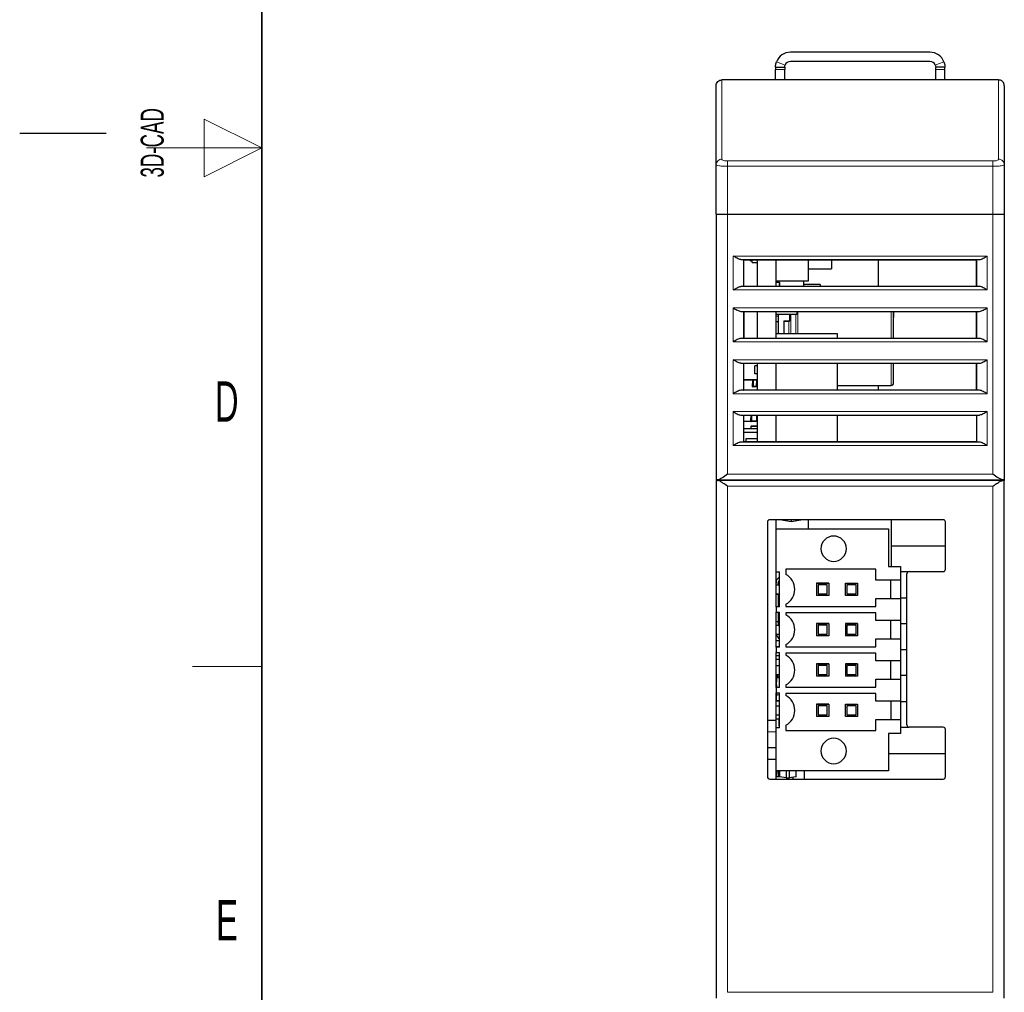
# Model space of a CAD drawing. Header units: millimetres. Extents: x 5 to 418, y 2 to 292.
# Tile 4 of 26: x 5 to 90, y 74 to 158. Entities that reach past the tile are written whole.
import ezdxf

# ---------------------------------------------------------------- set-up
doc = ezdxf.new("R2010")
doc.units = ezdxf.units.MM
doc.layers.add('SLD-0', color=7, linetype='Continuous')
doc.styles.add('SLDTEXTSTYLE0', font='TXT', dxfattribs={"width": 0.605})

msp = doc.modelspace()

# ---------------------------------------------------------------- linework, layer by layer
at = {"color": 7, "linetype": 'Continuous', "lineweight": 25}
for p, q in [((83.952, 155.547), (71.852, 155.547)), ((83.952, 154.747), (71.852, 154.747)), ((70.552, 154.247), (71.352, 154.247)), ((70.552, 154.247), (70.552, 154.063)), ((70.552, 153.147), (70.552, 154.063)), ((71.352, 154.247), (71.352, 154.063)), ((71.352, 153.147), (71.352, 154.063)), ((85.252, 154.247), (84.452, 154.247)), ((84.452, 154.063), (84.452, 154.247)), ((84.452, 153.147), (84.452, 154.063)), ((85.252, 154.063), (85.252, 154.247)), ((85.252, 153.147), (85.252, 154.063)), ((89.902, 153.147), (65.902, 153.147)), ((65.402, 145.791), (65.402, 152.647)), ((90.402, 152.647), (90.402, 145.791)), ((65.402, 141.488), (65.402, 145.791)), ((90.402, 145.791), (90.402, 141.488)), ((65.402, 141.488), (65.402, 118.447)), ((66.402, 141.505), (89.402, 141.505)), ((90.402, 141.488), (90.402, 118.447)), ((67.802, 137.547), (67.777, 137.559)), ((67.802, 137.547), (88.002, 137.547)), ((67.802, 135.247), (67.802, 137.547)), ((68.397, 137.442), (68.397, 137.547)), ((68.972, 137.547), (68.972, 135.247)), ((70.602, 135.247), (70.602, 137.547)), ((73.402, 137.547), (73.402, 135.697)), ((75.402, 137.547), (75.402, 136.747)), ((79.502, 135.247), (79.502, 137.547)), ((88.002, 137.547), (88.028, 137.559)), ((88.002, 135.247), (88.002, 137.547)), ((68.397, 137.442), (68.542, 137.442)), ((68.542, 137.297), (68.542, 137.442)), ((68.542, 137.297), (68.972, 137.297)), ((73.402, 136.747), (75.402, 136.747)), ((67.777, 135.234), (67.802, 135.247)), ((67.802, 135.247), (88.002, 135.247)), ((73.402, 135.697), (70.602, 135.697)), ((70.627, 135.597), (70.877, 135.597)), ((70.902, 135.572), (70.902, 135.247)), ((73.002, 135.247), (73.002, 135.697)), ((74.445, 135.397), (73.002, 135.397)), ((74.445, 135.397), (74.445, 135.247)), ((88.002, 135.247), (88.028, 135.234)), ((67.777, 133.059), (67.802, 133.047)), ((67.802, 133.047), (88.002, 133.047)), ((67.802, 133.047), (67.802, 130.747)), ((68.972, 133.047), (68.972, 130.747)), ((70.602, 130.747), (70.602, 133.047)), ((72.402, 132.797), (70.602, 132.797)), ((70.802, 132.797), (70.802, 131.147)), ((71.802, 132.248), (71.802, 132.797)), ((72.402, 133.047), (72.402, 132.797)), ((80.792, 133.047), (80.792, 132.547)), ((80.802, 132.547), (80.802, 133.047)), ((80.802, 130.747), (80.802, 132.547)), ((88.002, 133.047), (88.028, 133.059)), ((88.002, 130.747), (88.002, 133.047)), ((70.627, 132.197), (70.802, 132.197)), ((71.277, 132.248), (71.302, 132.223)), ((71.302, 132.223), (71.777, 132.223)), ((71.302, 131.147), (71.302, 132.223)), ((71.777, 132.223), (71.777, 132.224)), ((67.777, 130.734), (67.802, 130.747)), ((67.802, 130.747), (88.002, 130.747)), ((70.602, 131.147), (75.902, 131.147)), ((75.902, 131.147), (75.902, 130.747)), ((88.002, 130.747), (88.028, 130.734)), ((67.802, 128.547), (67.777, 128.559)), ((88.002, 128.547), (67.802, 128.547)), ((67.802, 126.247), (67.802, 128.547)), ((68.772, 127.647), (68.772, 128.347)), ((68.972, 128.347), (68.772, 128.347)), ((68.972, 128.547), (68.972, 126.247)), ((70.602, 126.247), (70.602, 128.547)), ((75.902, 128.547), (75.902, 126.247)), ((80.802, 126.847), (80.802, 128.547)), ((88.028, 128.559), (88.002, 128.547)), ((88.002, 126.247), (88.002, 128.547)), ((68.972, 127.647), (68.772, 127.647)), ((67.802, 127.147), (68.972, 127.147)), ((67.802, 127.122), (68.972, 127.122)), ((68.572, 127.122), (68.572, 126.836)), ((68.572, 126.836), (68.586, 126.822)), ((68.572, 126.835), (68.586, 126.822)), ((68.586, 126.822), (68.572, 126.808)), ((68.572, 126.748), (68.572, 126.808)), ((68.572, 126.748), (68.586, 126.762)), ((68.572, 126.536), (68.572, 126.748)), ((68.627, 126.822), (68.586, 126.822)), ((68.586, 126.762), (68.627, 126.762)), ((68.586, 126.536), (68.586, 126.522)), ((68.586, 126.522), (68.586, 126.522)), ((68.972, 126.522), (68.586, 126.522)), ((68.627, 127.122), (68.627, 126.577)), ((68.627, 127.122), (68.627, 126.822)), ((68.627, 126.762), (68.627, 126.577)), ((68.627, 126.577), (68.917, 126.577)), ((68.917, 127.122), (68.917, 126.577)), ((68.917, 126.577), (68.917, 126.822)), ((68.917, 126.822), (68.972, 126.822)), ((75.902, 126.647), (80.602, 126.647)), ((79.502, 126.247), (79.502, 126.647)), ((67.777, 126.234), (67.802, 126.247)), ((88.002, 126.247), (67.802, 126.247)), ((88.028, 126.234), (88.002, 126.247)), ((67.802, 124.047), (67.777, 124.059)), ((88.002, 124.047), (67.802, 124.047)), ((67.802, 121.747), (67.802, 124.047)), ((68.422, 124.047), (68.422, 123.835)), ((68.436, 123.822), (68.422, 123.835)), ((68.477, 124.047), (68.477, 123.577)), ((68.477, 124.047), (68.477, 123.822)), ((68.917, 124.047), (68.917, 123.577)), ((68.972, 124.047), (68.972, 121.747)), ((70.602, 121.747), (70.602, 124.047)), ((75.902, 124.047), (75.902, 121.747)), ((88.028, 124.059), (88.002, 124.047)), ((88.002, 124.047), (88.002, 121.747)), ((67.802, 123.557), (68.422, 123.557)), ((68.436, 123.822), (68.422, 123.808)), ((68.422, 123.748), (68.422, 123.808)), ((68.422, 123.748), (68.436, 123.762)), ((68.422, 123.535), (68.422, 123.748)), ((68.422, 123.083), (68.422, 122.872)), ((68.436, 123.822), (68.477, 123.822)), ((68.477, 123.762), (68.436, 123.762)), ((68.436, 123.535), (68.436, 123.522)), ((68.959, 123.522), (68.436, 123.522)), ((68.436, 123.097), (68.436, 123.083)), ((68.959, 123.097), (68.436, 123.097)), ((68.477, 123.577), (68.477, 123.762)), ((68.477, 123.577), (68.917, 123.577)), ((68.917, 123.822), (68.917, 123.577)), ((68.959, 123.822), (68.917, 123.822)), ((68.972, 123.808), (68.959, 123.822)), ((68.972, 123.083), (68.959, 123.083)), ((68.972, 122.872), (67.802, 122.872)), ((68.972, 122.572), (67.802, 122.572)), ((67.802, 121.747), (67.777, 121.734)), ((88.002, 121.747), (67.802, 121.747)), ((67.972, 121.997), (67.972, 121.747)), ((68.972, 121.997), (67.972, 121.997)), ((88.028, 121.734), (88.002, 121.747)), ((65.536, 118.447), (65.402, 118.447)), ((65.402, 118.447), (65.402, 118.397)), ((65.402, 118.397), (65.402, 73.497)), ((65.402, 118.397), (65.536, 118.397)), ((65.536, 118.447), (90.268, 118.447)), ((90.268, 118.397), (65.536, 118.397)), ((66.552, 118.447), (66.552, 118.397)), ((67.702, 118.397), (67.702, 118.447)), ((68.972, 118.397), (68.972, 118.447)), ((70.602, 118.397), (70.602, 118.447)), ((73.402, 118.447), (73.402, 118.397)), ((74.234, 118.397), (74.234, 118.447)), ((88.102, 118.447), (88.102, 118.397)), ((89.252, 118.447), (89.252, 118.397)), ((90.402, 118.447), (90.268, 118.447)), ((90.402, 118.397), (90.268, 118.397)), ((90.402, 118.447), (90.402, 118.397)), ((90.402, 73.497), (90.402, 118.397)), ((69.852, 114.797), (69.852, 92.697)), ((85.102, 114.997), (70.052, 114.997)), ((70.602, 114.205), (70.602, 114.997)), ((71.922, 114.822), (70.93, 114.997)), ((71.922, 114.997), (71.922, 114.822)), ((72.915, 114.997), (71.922, 114.822)), ((73.402, 114.997), (73.402, 114.205)), ((80.602, 114.997), (80.602, 110.95)), ((85.302, 110.697), (85.302, 114.797)), ((70.602, 110.48), (70.602, 114.205)), ((70.602, 114.205), (80.352, 114.205)), ((80.352, 114.205), (80.352, 110.95)), ((85.302, 112.697), (80.602, 112.697)), ((70.602, 107.43), (70.602, 110.48)), ((70.602, 110.48), (70.902, 110.48)), ((70.902, 107.43), (70.902, 110.48)), ((79.252, 110.705), (71.467, 110.705)), ((71.467, 110.705), (71.467, 110.249)), ((79.252, 109.755), (79.252, 110.705)), ((80.352, 110.95), (81.402, 110.95)), ((81.402, 110.95), (81.402, 109.755)), ((81.402, 110.497), (82.152, 110.497)), ((81.952, 97.197), (81.952, 110.297)), ((82.152, 110.497), (85.102, 110.497)), ((70.602, 109.355), (70.902, 109.355)), ((70.802, 109.449), (70.802, 109.487)), ((70.802, 109.449), (70.902, 109.467)), ((70.802, 109.449), (70.802, 109.355)), ((74.126, 109.481), (74.126, 108.428)), ((75.179, 109.481), (74.126, 109.481)), ((74.126, 109.481), (75.179, 109.481)), ((74.126, 109.481), (74.126, 109.481)), ((74.252, 109.355), (74.252, 108.555)), ((75.052, 109.355), (74.252, 109.355)), ((75.052, 108.555), (75.052, 109.355)), ((75.179, 109.481), (75.179, 108.428)), ((75.179, 109.481), (75.179, 108.428)), ((75.179, 109.481), (75.179, 109.481)), ((76.626, 109.481), (77.679, 109.481)), ((76.626, 108.428), (76.626, 109.481)), ((76.626, 109.481), (77.679, 109.481)), ((76.626, 109.481), (76.626, 109.481)), ((76.752, 109.355), (76.752, 108.555)), ((77.552, 109.355), (76.752, 109.355)), ((77.552, 108.555), (77.552, 109.355)), ((77.552, 109.355), (77.552, 109.355)), ((77.679, 109.481), (77.679, 108.428)), ((77.679, 109.481), (77.679, 108.428)), ((77.679, 109.481), (77.679, 109.481)), ((81.402, 109.755), (79.252, 109.755)), ((80.552, 108.155), (80.552, 109.755)), ((81.402, 109.755), (81.402, 108.155)), ((70.602, 108.555), (70.902, 108.555)), ((70.602, 108.547), (70.802, 108.547)), ((70.802, 108.555), (70.802, 107.43)), ((74.252, 108.555), (75.052, 108.555)), ((76.752, 108.555), (77.552, 108.555)), ((77.552, 108.555), (77.552, 108.555)), ((71.467, 107.66), (71.467, 107.48)), ((75.179, 108.428), (74.126, 108.428)), ((75.179, 108.428), (75.179, 108.428)), ((77.679, 108.428), (76.626, 108.428)), ((77.679, 108.428), (77.679, 108.428)), ((79.252, 107.48), (79.252, 108.155)), ((79.252, 108.155), (81.402, 108.155)), ((81.952, 108.197), (81.402, 108.197)), ((81.402, 108.155), (81.402, 106.255)), ((70.602, 107.43), (70.602, 106.98)), ((70.902, 107.43), (70.602, 107.43)), ((70.602, 103.93), (70.602, 106.98)), ((70.602, 106.98), (70.902, 106.98)), ((70.802, 106.98), (70.802, 105.855)), ((70.902, 103.93), (70.902, 106.98)), ((71.467, 107.48), (79.252, 107.48)), ((79.252, 106.93), (71.467, 106.93)), ((71.467, 106.93), (71.467, 106.749)), ((79.252, 106.255), (79.252, 106.93)), ((70.802, 106.147), (70.602, 106.147)), ((75.179, 105.981), (74.126, 105.981)), ((74.126, 105.981), (74.126, 105.981)), ((74.126, 105.981), (75.179, 105.981)), ((74.126, 105.981), (74.126, 104.928)), ((75.179, 105.981), (75.179, 105.981)), ((75.179, 105.981), (75.179, 104.928)), ((75.179, 105.981), (75.179, 104.928)), ((77.679, 105.981), (76.626, 105.981)), ((76.626, 105.981), (76.626, 104.928)), ((76.626, 105.981), (77.679, 105.981)), ((76.626, 105.981), (76.626, 105.981)), ((77.679, 105.981), (77.679, 104.928)), ((77.679, 105.981), (77.679, 105.981)), ((77.679, 105.981), (77.679, 104.928)), ((81.402, 106.255), (79.252, 106.255)), ((80.552, 104.655), (80.552, 106.255)), ((81.402, 106.255), (81.402, 104.655)), ((81.402, 105.997), (81.952, 105.997)), ((70.602, 105.855), (70.902, 105.855)), ((70.602, 105.055), (70.902, 105.055)), ((74.252, 105.855), (74.252, 105.055)), ((75.052, 105.855), (74.252, 105.855)), ((74.252, 105.055), (75.052, 105.055)), ((75.052, 105.055), (75.052, 105.855)), ((76.752, 105.855), (76.752, 105.055)), ((77.552, 105.855), (76.752, 105.855)), ((76.752, 105.055), (77.552, 105.055)), ((77.552, 105.055), (77.552, 105.855)), ((77.552, 105.855), (77.552, 105.855)), ((77.552, 105.055), (77.552, 105.055)), ((70.902, 104.497), (70.602, 104.497)), ((75.179, 104.928), (74.126, 104.928)), ((75.179, 104.928), (75.179, 104.928)), ((77.679, 104.928), (76.626, 104.928)), ((77.679, 104.928), (77.679, 104.928)), ((79.252, 103.98), (79.252, 104.655)), ((79.252, 104.655), (81.402, 104.655)), ((81.402, 104.655), (81.402, 102.755)), ((70.602, 103.972), (70.902, 103.972)), ((70.602, 103.93), (70.602, 103.48)), ((70.902, 103.93), (70.602, 103.93)), ((70.602, 100.43), (70.602, 103.48)), ((70.602, 103.48), (70.902, 103.48)), ((70.902, 100.43), (70.902, 103.48)), ((71.467, 104.16), (71.467, 103.98)), ((71.467, 103.98), (79.252, 103.98)), ((79.252, 103.43), (71.467, 103.43)), ((71.467, 103.43), (71.467, 103.249)), ((79.252, 102.755), (79.252, 103.43)), ((81.952, 103.697), (81.402, 103.697)), ((70.902, 103.197), (70.602, 103.197)), ((70.902, 102.872), (70.616, 102.872)), ((70.616, 102.872), (70.616, 102.858)), ((81.402, 102.755), (79.252, 102.755)), ((80.552, 101.155), (80.552, 102.755)), ((81.402, 102.755), (81.402, 101.155)), ((70.602, 102.355), (70.902, 102.355)), ((75.179, 102.481), (74.126, 102.481)), ((74.126, 102.481), (74.126, 102.481)), ((74.126, 102.481), (75.179, 102.481)), ((74.126, 102.481), (74.126, 101.428)), ((74.252, 102.355), (74.252, 101.555)), ((75.052, 102.355), (74.252, 102.355)), ((75.052, 101.555), (75.052, 102.355)), ((75.179, 102.481), (75.179, 102.481)), ((75.179, 102.481), (75.179, 101.428)), ((75.179, 102.481), (75.179, 101.428)), ((77.679, 102.481), (76.626, 102.481)), ((76.626, 102.481), (76.626, 101.428)), ((76.626, 102.481), (76.626, 102.481)), ((76.626, 102.481), (77.679, 102.481)), ((76.752, 102.355), (76.752, 101.555)), ((77.552, 102.355), (76.752, 102.355)), ((77.552, 101.555), (77.552, 102.355)), ((77.552, 102.355), (77.552, 102.355)), ((77.679, 102.481), (77.679, 101.428)), ((77.679, 102.481), (77.679, 102.481)), ((77.679, 102.481), (77.679, 101.428)), ((70.602, 101.555), (70.902, 101.555)), ((70.715, 101.334), (70.602, 101.334)), ((70.602, 101.322), (70.902, 101.322)), ((70.657, 101.022), (70.602, 101.022)), ((70.602, 100.997), (70.652, 100.997)), ((70.602, 100.909), (70.657, 100.909)), ((70.652, 101.334), (70.652, 101.322)), ((70.652, 101.022), (70.652, 100.909)), ((70.902, 101.267), (70.657, 101.267)), ((70.657, 101.267), (70.657, 101.022)), ((70.657, 100.43), (70.657, 101.267)), ((70.715, 101.555), (70.715, 101.334)), ((70.761, 101.334), (70.715, 101.334)), ((70.902, 101.334), (70.761, 101.334)), ((75.179, 101.428), (74.126, 101.428)), ((74.252, 101.555), (75.052, 101.555)), ((75.179, 101.428), (75.179, 101.428)), ((77.679, 101.428), (76.626, 101.428)), ((76.752, 101.555), (77.552, 101.555)), ((77.552, 101.555), (77.552, 101.555)), ((77.679, 101.428), (77.679, 101.428)), ((79.252, 100.48), (79.252, 101.155)), ((79.252, 101.155), (81.402, 101.155)), ((81.402, 101.497), (81.952, 101.497)), ((81.402, 101.155), (81.402, 99.255)), ((70.657, 100.684), (70.602, 100.684)), ((70.602, 100.572), (70.657, 100.572)), ((70.602, 100.43), (70.602, 99.98)), ((70.902, 100.43), (70.602, 100.43)), ((70.602, 97.597), (70.602, 99.98)), ((70.602, 99.98), (70.902, 99.98)), ((70.652, 100.684), (70.652, 100.572)), ((70.652, 99.98), (70.652, 99.861)), ((70.657, 100.572), (70.657, 100.43)), ((70.902, 96.93), (70.902, 99.98)), ((71.467, 100.66), (71.467, 100.48)), ((71.467, 100.48), (79.252, 100.48)), ((79.252, 99.93), (71.467, 99.93)), ((71.467, 99.93), (71.467, 99.749)), ((79.252, 99.255), (79.252, 99.93)), ((70.602, 99.735), (70.616, 99.722)), ((70.602, 99.547), (70.657, 99.547)), ((70.902, 99.272), (70.602, 99.272)), ((70.657, 99.722), (70.616, 99.722)), ((70.652, 99.861), (70.679, 99.83)), ((70.657, 99.844), (70.657, 99.722)), ((70.657, 99.272), (70.657, 99.844)), ((70.679, 99.83), (70.902, 99.796)), ((81.402, 99.255), (79.252, 99.255)), ((80.552, 99.255), (80.552, 97.655)), ((81.402, 99.255), (81.402, 97.655)), ((81.952, 99.197), (81.402, 99.197)), ((70.602, 98.855), (70.902, 98.855)), ((75.179, 98.981), (74.126, 98.981)), ((74.126, 98.981), (74.126, 98.981)), ((74.126, 98.981), (75.179, 98.981)), ((74.126, 98.981), (74.126, 97.928)), ((74.252, 98.855), (74.252, 98.055)), ((75.052, 98.855), (74.252, 98.855)), ((75.052, 98.055), (75.052, 98.855)), ((75.179, 98.981), (75.179, 98.981)), ((75.179, 98.981), (75.179, 97.928)), ((75.179, 98.981), (75.179, 97.928)), ((76.626, 98.981), (77.679, 98.981)), ((76.626, 98.981), (77.679, 98.981)), ((76.626, 98.981), (76.626, 98.981)), ((76.626, 97.928), (76.626, 98.981)), ((76.752, 98.855), (76.752, 98.055)), ((77.552, 98.855), (76.752, 98.855)), ((77.552, 98.055), (77.552, 98.855)), ((77.552, 98.855), (77.552, 98.855)), ((77.679, 98.981), (77.679, 98.981)), ((77.679, 98.981), (77.679, 97.928)), ((77.679, 98.981), (77.679, 97.928)), ((69.852, 97.597), (70.602, 97.597)), ((70.602, 98.055), (70.902, 98.055)), ((70.852, 97.697), (70.602, 97.697)), ((70.602, 96.93), (70.602, 97.597)), ((70.852, 97.697), (70.852, 97.112)), ((75.179, 97.928), (74.126, 97.928)), ((74.252, 98.055), (75.052, 98.055)), ((75.179, 97.928), (75.179, 97.928)), ((77.679, 97.928), (76.626, 97.928)), ((76.752, 98.055), (77.552, 98.055)), ((77.552, 98.055), (77.552, 98.055)), ((77.679, 97.928), (77.679, 97.928)), ((79.252, 96.705), (79.252, 97.655)), ((79.252, 97.655), (81.402, 97.655)), ((81.402, 97.655), (81.402, 96.46)), ((70.602, 93.205), (70.602, 96.93)), ((70.902, 96.93), (70.602, 96.93)), ((70.852, 97.112), (70.902, 97.112)), ((71.467, 97.16), (71.467, 96.705)), ((71.467, 96.705), (79.253, 96.705)), ((81.402, 96.997), (82.152, 96.997)), ((85.102, 96.997), (82.152, 96.997)), ((85.302, 92.697), (85.302, 96.797)), ((81.402, 96.46), (80.352, 96.46)), ((80.352, 96.46), (80.352, 93.205)), ((69.852, 95.247), (70.602, 95.247)), ((70.602, 94.197), (69.852, 94.197)), ((70.602, 94.197), (69.852, 94.197)), ((85.302, 94.697), (80.352, 94.697)), ((70.602, 92.497), (70.602, 93.205)), ((80.352, 93.205), (70.602, 93.205)), ((70.657, 92.722), (70.657, 93.167)), ((70.802, 93.167), (70.657, 93.167)), ((70.657, 93.167), (70.657, 92.922)), ((70.802, 93.205), (70.802, 92.722)), ((70.902, 93.205), (70.902, 92.702)), ((71.502, 92.597), (71.502, 93.205)), ((71.752, 93.205), (71.752, 92.597)), ((72.352, 92.702), (72.352, 93.205)), ((73.042, 93.205), (73.042, 92.497)), ((70.052, 92.497), (85.102, 92.497)), ((70.657, 92.922), (70.602, 92.922)), ((70.602, 92.722), (70.902, 92.722)), ((71.502, 92.597), (70.902, 92.702)), ((71.502, 92.597), (71.752, 92.597)), ((71.502, 92.597), (71.502, 92.497)), ((72.352, 92.702), (71.752, 92.597)), ((71.752, 92.497), (71.752, 92.597)), ((72.052, 92.65), (72.052, 92.497))]:
    msp.add_line(p, q, dxfattribs=at)
at = {"color": 7, "linetype": 'Continuous', "lineweight": 18}
for p, q in [((70.638, 154.712), (71.386, 154.426)), ((85.166, 154.712), (84.419, 154.426)), ((71.352, 154.247), (70.552, 154.247)), ((71.352, 154.063), (70.552, 154.063)), ((85.252, 154.247), (84.452, 154.247)), ((85.252, 154.063), (84.452, 154.063)), ((65.902, 146.269), (65.902, 153.147)), ((89.902, 153.147), (89.902, 146.269)), ((66.402, 146.114), (89.402, 146.114)), ((66.402, 141.505), (66.402, 145.654)), ((66.402, 145.654), (89.402, 145.654)), ((89.402, 145.654), (89.402, 141.505)), ((66.402, 141.505), (66.402, 118.947)), ((89.402, 141.505), (89.402, 118.947)), ((88.927, 137.869), (66.877, 137.869)), ((66.877, 134.924), (66.877, 137.869)), ((88.261, 137.569), (67.544, 137.569)), ((67.777, 135.234), (67.777, 137.559)), ((88.028, 137.559), (88.028, 135.234)), ((88.927, 137.869), (88.927, 134.924)), ((88.261, 135.224), (67.544, 135.224)), ((70.627, 135.572), (70.602, 135.572)), ((70.627, 135.597), (70.627, 135.572)), ((70.627, 135.572), (70.627, 135.247)), ((70.877, 135.572), (70.627, 135.572)), ((70.877, 135.597), (70.877, 135.572)), ((70.877, 135.572), (70.877, 135.247)), ((70.902, 135.572), (70.877, 135.572)), ((88.927, 134.924), (66.877, 134.924)), ((66.877, 130.424), (66.877, 133.369)), ((88.927, 133.369), (66.877, 133.369)), ((88.927, 133.369), (88.927, 130.424)), ((88.261, 133.069), (67.544, 133.069)), ((67.777, 130.734), (67.777, 133.059)), ((70.602, 132.647), (70.627, 132.647)), ((70.627, 132.797), (70.627, 132.647)), ((70.627, 132.647), (70.802, 132.647)), ((70.627, 132.647), (70.627, 132.197)), ((70.827, 131.147), (70.827, 132.797)), ((71.777, 132.248), (71.777, 132.797)), ((71.878, 131.147), (71.878, 132.797)), ((72.326, 132.797), (72.326, 131.147)), ((72.506, 133.047), (72.506, 131.147)), ((80.602, 130.747), (80.602, 133.047)), ((88.028, 133.059), (88.028, 130.734)), ((71.277, 132.248), (71.777, 132.248)), ((71.277, 131.147), (71.277, 132.248)), ((71.699, 132.223), (71.699, 131.147)), ((71.777, 132.224), (71.777, 132.248)), ((71.777, 132.248), (71.802, 132.248)), ((67.544, 130.724), (88.261, 130.724)), ((66.877, 130.424), (88.927, 130.424)), ((88.927, 128.869), (66.877, 128.869)), ((66.877, 125.924), (66.877, 128.869)), ((88.261, 128.569), (67.544, 128.569)), ((67.777, 126.234), (67.777, 128.559)), ((80.602, 126.647), (80.602, 128.547)), ((88.028, 128.559), (88.028, 126.234)), ((88.927, 128.869), (88.927, 125.924)), ((68.586, 126.536), (68.572, 126.536)), ((68.586, 126.822), (68.586, 127.122)), ((68.586, 126.762), (68.586, 126.822)), ((68.586, 126.536), (68.586, 126.762)), ((68.972, 126.536), (68.586, 126.536)), ((88.927, 125.924), (66.877, 125.924)), ((88.261, 126.224), (67.544, 126.224)), ((66.877, 121.424), (66.877, 124.369)), ((88.927, 124.369), (66.877, 124.369)), ((88.261, 124.069), (67.544, 124.069)), ((67.777, 121.734), (67.777, 124.059)), ((68.436, 123.822), (68.436, 124.047)), ((88.028, 124.059), (88.028, 121.734)), ((88.927, 124.369), (88.927, 121.424)), ((68.436, 123.535), (68.422, 123.535)), ((68.436, 123.083), (68.422, 123.083)), ((68.436, 123.762), (68.436, 123.822)), ((68.436, 123.762), (68.436, 123.535)), ((68.959, 123.535), (68.436, 123.535)), ((68.959, 123.083), (68.436, 123.083)), ((68.436, 123.083), (68.436, 122.872)), ((68.959, 123.535), (68.959, 123.822)), ((68.959, 123.522), (68.959, 123.535)), ((68.972, 123.535), (68.959, 123.535)), ((68.959, 123.083), (68.959, 123.097)), ((68.959, 122.872), (68.959, 123.083)), ((66.877, 121.424), (88.927, 121.424)), ((67.544, 121.724), (88.261, 121.724)), ((66.402, 118.947), (89.402, 118.947)), ((65.902, 118.447), (65.902, 118.397)), ((66.352, 118.397), (66.352, 118.447)), ((89.402, 117.897), (66.402, 117.897)), ((66.402, 117.897), (66.402, 73.997)), ((89.402, 73.997), (89.402, 117.897)), ((89.452, 118.397), (89.452, 118.447)), ((89.902, 118.447), (89.902, 118.397)), ((70.602, 103.985), (70.902, 103.985)), ((70.616, 102.858), (70.602, 102.858)), ((70.616, 102.858), (70.616, 102.355)), ((70.902, 102.858), (70.616, 102.858)), ((70.602, 101.308), (70.902, 101.308)), ((70.679, 101.322), (70.679, 101.334)), ((70.761, 101.334), (70.761, 101.555)), ((70.616, 99.722), (70.616, 99.98)), ((70.679, 99.83), (70.679, 99.98)), ((70.902, 99.258), (70.602, 99.258)), ((70.602, 96.597), (69.852, 96.597)), ((66.402, 73.997), (89.402, 73.997))]:
    msp.add_line(p, q, dxfattribs=at)
at = {"color": 7, "linetype": 'Continuous', "lineweight": 25, "flags": 128}
for points in [[(70.802, 109.487), (70.837, 109.663), (70.902, 109.773)], [(70.902, 104.92), (70.837, 105.031), (70.828, 105.055)]]:
    msp.add_lwpolyline(points, dxfattribs=at)
at = {"color": 7, "linetype": 'Continuous', "lineweight": 25}
for centre, radius, start, end in [((71.852, 154.247), 1.3, 90, 159.03813), ((83.952, 154.247), 1.3, 20.96187, 90), ((71.852, 154.247), 0.5, 90, 159.03813), ((83.952, 154.247), 0.5, 20.96187, 90), ((70.627, 135.572), 0.025, 90, 180), ((70.877, 135.572), 0.025, 0, 90), ((70.627, 132.222), 0.025, 180, 270), ((68.586, 126.536), 0.0138, 180, 270), ((68.586, 126.535), 0.0138, 180, 270), ((80.602, 126.847), 0.2, 270, 360), ((68.436, 123.535), 0.0138, 180, 270), ((68.436, 123.083), 0.0138, 90, 180), ((68.959, 123.535), 0.0138, 270, 0), ((68.959, 123.083), 0.0138, 360, 90), ((70.052, 114.797), 0.2, 90, 180), ((85.102, 114.797), 0.2, 0, 90), ((75.602, 112.48), 1.1, 360, 180), ((75.602, 112.48), 1.1, 180, 360), ((70.748, 108.955), 1.481, 299.03465, 60.96535), ((82.152, 110.297), 0.2, 90, 180), ((85.102, 110.697), 0.2, 270, 0), ((71.262, 109.487), 0.66, 123.05573, 180), ((70.748, 105.455), 1.481, 299.03465, 60.96535), ((71.262, 105.207), 0.66, 193.30873, 236.94427), ((70.616, 102.858), 0.0138, 90, 180), ((70.748, 101.955), 1.481, 299.03465, 60.96535), ((70.748, 98.455), 1.481, 299.03516, 60.96488), ((82.152, 97.197), 0.2, 180, 270), ((85.102, 96.797), 0.2, 0, 90), ((75.602, 94.93), 1.1, 0, 180), ((75.602, 94.93), 1.1, 180, 0), ((70.052, 92.697), 0.2, 180, 270), ((85.102, 92.697), 0.2, 270, 0)]:
    msp.add_arc(centre, radius, start, end, dxfattribs=at)
for points, knots in [([(70.552, 154.247), (70.552, 154.253), (70.551, 154.307), (70.571, 154.481), (70.595, 154.599), (70.638, 154.712)], [0, 0, 0, 0, 0.5, 0.5, 1, 1, 1, 1]), ([(85.166, 154.712), (85.21, 154.599), (85.234, 154.481), (85.254, 154.307), (85.252, 154.253), (85.252, 154.247)], [0, 0, 0, 0, 0.5, 0.5, 1, 1, 1, 1]), ([(71.352, 154.247), (71.352, 154.249), (71.352, 154.27), (71.359, 154.337), (71.369, 154.382), (71.386, 154.426)], [0, 0, 0, 0, 0.5, 0.5, 1, 1, 1, 1]), ([(84.419, 154.426), (84.436, 154.382), (84.445, 154.337), (84.453, 154.27), (84.452, 154.249), (84.452, 154.247)], [0, 0, 0, 0, 0.5, 0.5, 1, 1, 1, 1]), ([(65.402, 152.647), (65.402, 152.706), (65.413, 152.769), (65.462, 152.892), (65.5, 152.951), (65.598, 153.049), (65.657, 153.087), (65.78, 153.136), (65.843, 153.147), (65.902, 153.147)], [0, 0, 0, 0, 0.25, 0.25, 0.5, 0.5, 0.75, 0.75, 1, 1, 1, 1]), ([(90.402, 152.647), (90.402, 152.706), (90.392, 152.769), (90.343, 152.892), (90.305, 152.951), (90.207, 153.049), (90.148, 153.087), (90.025, 153.136), (89.961, 153.147), (89.902, 153.147)], [0, 0, 0, 0, 0.25, 0.25, 0.5, 0.5, 0.75, 0.75, 1, 1, 1, 1]), ([(65.402, 141.488), (65.402, 141.49), (65.428, 141.493), (65.529, 141.497), (65.603, 141.499), (65.788, 141.502), (65.899, 141.503), (66.141, 141.505), (66.272, 141.505), (66.402, 141.505)], [0, 0, 0, 0, 0.25, 0.25, 0.5, 0.5, 0.75, 0.75, 1, 1, 1, 1]), ([(89.402, 141.505), (89.533, 141.505), (89.664, 141.505), (89.906, 141.503), (90.017, 141.502), (90.202, 141.499), (90.276, 141.497), (90.376, 141.493), (90.402, 141.49), (90.402, 141.488)], [0, 0, 0, 0, 0.25, 0.25, 0.5, 0.5, 0.75, 0.75, 1, 1, 1, 1]), ([(67.544, 137.569), (67.452, 137.571), (67.341, 137.619), (67.113, 137.733), (66.995, 137.801), (66.877, 137.869)], [0, 0, 0, 0, 0.5, 0.5, 1, 1, 1, 1]), ([(67.544, 137.569), (67.613, 137.568), (67.671, 137.567), (67.751, 137.563), (67.773, 137.561), (67.777, 137.559)], [0, 0, 0, 0, 0.5, 0.5, 1, 1, 1, 1]), ([(88.028, 137.559), (88.032, 137.561), (88.054, 137.563), (88.134, 137.567), (88.192, 137.568), (88.261, 137.569)], [0, 0, 0, 0, 0.5, 0.5, 1, 1, 1, 1]), ([(88.261, 137.569), (88.307, 137.57), (88.358, 137.584), (88.465, 137.622), (88.521, 137.648), (88.692, 137.733), (88.81, 137.802), (88.927, 137.869)], [0, 0, 0, 0, 0.25, 0.25, 0.5, 0.5, 1, 1, 1, 1]), ([(66.877, 134.924), (66.995, 134.992), (67.113, 135.06), (67.341, 135.174), (67.452, 135.222), (67.544, 135.224)], [0, 0, 0, 0, 0.5, 0.5, 1, 1, 1, 1]), ([(67.777, 135.234), (67.773, 135.232), (67.751, 135.23), (67.671, 135.227), (67.613, 135.225), (67.544, 135.224)], [0, 0, 0, 0, 0.5, 0.5, 1, 1, 1, 1]), ([(88.261, 135.224), (88.192, 135.225), (88.134, 135.227), (88.054, 135.23), (88.032, 135.232), (88.028, 135.234)], [0, 0, 0, 0, 0.5, 0.5, 1, 1, 1, 1]), ([(88.927, 134.924), (88.81, 134.992), (88.692, 135.06), (88.521, 135.146), (88.465, 135.171), (88.358, 135.21), (88.307, 135.223), (88.261, 135.224)], [0, 0, 0, 0, 0.5, 0.5, 0.75, 0.75, 1, 1, 1, 1]), ([(66.877, 133.369), (66.995, 133.302), (67.113, 133.233), (67.284, 133.148), (67.34, 133.122), (67.447, 133.084), (67.498, 133.07), (67.544, 133.069)], [0, 0, 0, 0, 0.5, 0.5, 0.75, 0.75, 1, 1, 1, 1]), ([(88.261, 133.069), (88.307, 133.07), (88.358, 133.084), (88.465, 133.122), (88.521, 133.148), (88.692, 133.233), (88.81, 133.302), (88.927, 133.369)], [0, 0, 0, 0, 0.25, 0.25, 0.5, 0.5, 1, 1, 1, 1]), ([(67.544, 133.069), (67.613, 133.068), (67.671, 133.067), (67.751, 133.063), (67.773, 133.061), (67.777, 133.059)], [0, 0, 0, 0, 0.5, 0.5, 1, 1, 1, 1]), ([(88.028, 133.059), (88.032, 133.061), (88.054, 133.063), (88.134, 133.067), (88.192, 133.068), (88.261, 133.069)], [0, 0, 0, 0, 0.5, 0.5, 1, 1, 1, 1]), ([(71.777, 132.239), (71.78, 132.239), (71.786, 132.24), (71.792, 132.241), (71.797, 132.243), (71.8, 132.244), (71.802, 132.246), (71.802, 132.248), (71.802, 132.248)], [0, 0, 0, 0, 0.208711, 0.417059, 0.562841, 0.708583, 0.854298, 1, 1, 1, 1]), ([(67.544, 130.724), (67.498, 130.723), (67.447, 130.71), (67.34, 130.671), (67.284, 130.646), (67.113, 130.56), (66.995, 130.492), (66.877, 130.424)], [0, 0, 0, 0, 0.25, 0.25, 0.5, 0.5, 1, 1, 1, 1]), ([(67.777, 130.734), (67.773, 130.732), (67.751, 130.73), (67.671, 130.727), (67.613, 130.725), (67.544, 130.724)], [0, 0, 0, 0, 0.5, 0.5, 1, 1, 1, 1]), ([(88.261, 130.724), (88.192, 130.725), (88.134, 130.727), (88.054, 130.73), (88.032, 130.732), (88.028, 130.734)], [0, 0, 0, 0, 0.5, 0.5, 1, 1, 1, 1]), ([(88.927, 130.424), (88.81, 130.492), (88.692, 130.56), (88.521, 130.646), (88.465, 130.671), (88.358, 130.71), (88.307, 130.723), (88.261, 130.724)], [0, 0, 0, 0, 0.5, 0.5, 0.75, 0.75, 1, 1, 1, 1]), ([(67.544, 128.569), (67.452, 128.571), (67.341, 128.619), (67.113, 128.733), (66.995, 128.801), (66.877, 128.869)], [0, 0, 0, 0, 0.5, 0.5, 1, 1, 1, 1]), ([(67.544, 128.569), (67.613, 128.568), (67.671, 128.567), (67.751, 128.563), (67.773, 128.561), (67.777, 128.559)], [0, 0, 0, 0, 0.5, 0.5, 1, 1, 1, 1]), ([(88.028, 128.559), (88.032, 128.561), (88.054, 128.563), (88.134, 128.567), (88.192, 128.568), (88.261, 128.569)], [0, 0, 0, 0, 0.5, 0.5, 1, 1, 1, 1]), ([(88.261, 128.569), (88.307, 128.57), (88.358, 128.584), (88.465, 128.622), (88.521, 128.648), (88.692, 128.733), (88.81, 128.802), (88.927, 128.869)], [0, 0, 0, 0, 0.25, 0.25, 0.5, 0.5, 1, 1, 1, 1]), ([(67.544, 126.224), (67.498, 126.223), (67.447, 126.21), (67.34, 126.171), (67.284, 126.146), (67.113, 126.06), (66.995, 125.992), (66.877, 125.924)], [0, 0, 0, 0, 0.25, 0.25, 0.5, 0.5, 1, 1, 1, 1]), ([(67.777, 126.234), (67.773, 126.232), (67.751, 126.23), (67.671, 126.227), (67.613, 126.225), (67.544, 126.224)], [0, 0, 0, 0, 0.5, 0.5, 1, 1, 1, 1]), ([(88.261, 126.224), (88.192, 126.225), (88.134, 126.227), (88.054, 126.23), (88.032, 126.232), (88.028, 126.234)], [0, 0, 0, 0, 0.5, 0.5, 1, 1, 1, 1]), ([(88.927, 125.924), (88.81, 125.992), (88.692, 126.06), (88.521, 126.146), (88.465, 126.171), (88.358, 126.21), (88.307, 126.223), (88.261, 126.224)], [0, 0, 0, 0, 0.5, 0.5, 0.75, 0.75, 1, 1, 1, 1]), ([(66.877, 124.369), (66.995, 124.302), (67.113, 124.233), (67.284, 124.148), (67.34, 124.122), (67.447, 124.084), (67.498, 124.07), (67.544, 124.069)], [0, 0, 0, 0, 0.5, 0.5, 0.75, 0.75, 1, 1, 1, 1]), ([(67.544, 124.069), (67.613, 124.068), (67.671, 124.067), (67.751, 124.063), (67.773, 124.061), (67.777, 124.059)], [0, 0, 0, 0, 0.5, 0.5, 1, 1, 1, 1]), ([(88.028, 124.059), (88.032, 124.061), (88.054, 124.063), (88.134, 124.067), (88.192, 124.068), (88.261, 124.069)], [0, 0, 0, 0, 0.5, 0.5, 1, 1, 1, 1]), ([(88.927, 124.369), (88.81, 124.301), (88.692, 124.233), (88.464, 124.119), (88.353, 124.071), (88.261, 124.069)], [0, 0, 0, 0, 0.5, 0.5, 1, 1, 1, 1]), ([(67.544, 121.724), (67.498, 121.723), (67.447, 121.71), (67.34, 121.671), (67.284, 121.646), (67.113, 121.56), (66.995, 121.492), (66.877, 121.424)], [0, 0, 0, 0, 0.25, 0.25, 0.5, 0.5, 1, 1, 1, 1]), ([(67.777, 121.734), (67.773, 121.732), (67.751, 121.73), (67.671, 121.727), (67.613, 121.725), (67.544, 121.724)], [0, 0, 0, 0, 0.5, 0.5, 1, 1, 1, 1]), ([(88.261, 121.724), (88.192, 121.725), (88.134, 121.727), (88.054, 121.73), (88.032, 121.732), (88.028, 121.734)], [0, 0, 0, 0, 0.5, 0.5, 1, 1, 1, 1]), ([(88.927, 121.424), (88.81, 121.492), (88.692, 121.56), (88.521, 121.646), (88.465, 121.671), (88.358, 121.71), (88.307, 121.723), (88.261, 121.724)], [0, 0, 0, 0, 0.5, 0.5, 0.75, 0.75, 1, 1, 1, 1]), ([(66.402, 118.947), (66.242, 118.833), (66.081, 118.719), (65.854, 118.576), (65.781, 118.533), (65.647, 118.468), (65.586, 118.447), (65.536, 118.447)], [0, 0, 0, 0, 0.5, 0.5, 0.75, 0.75, 1, 1, 1, 1]), ([(90.268, 118.447), (90.219, 118.447), (90.158, 118.468), (90.024, 118.533), (89.95, 118.576), (89.723, 118.719), (89.563, 118.833), (89.402, 118.947)], [0, 0, 0, 0, 0.25, 0.25, 0.5, 0.5, 1, 1, 1, 1]), ([(66.402, 117.897), (66.401, 117.898), (66.264, 117.995), (66.037, 118.156), (65.769, 118.321), (65.618, 118.389), (65.556, 118.395), (65.536, 118.397)], [0, 0, 0, 0, 0.005392, 0.428016, 0.702842, 0.905214, 1, 1, 1, 1]), ([(89.402, 117.897), (89.404, 117.898), (89.455, 117.934), (89.622, 118.052), (89.867, 118.219), (90.114, 118.366), (90.22, 118.387), (90.268, 118.397)], [0, 0, 0, 0, 0.005392, 0.158986, 0.523434, 0.782178, 1, 1, 1, 1])]:
    msp.add_open_spline(points, degree=3, knots=knots, dxfattribs=at)
for points in [[(70.552, 154.247), (70.552, 154.247), (70.552, 154.247), (70.552, 154.247)], [(71.352, 154.247), (71.352, 154.247), (71.352, 154.247), (71.352, 154.247)], [(84.452, 154.247), (84.452, 154.247), (84.452, 154.247), (84.452, 154.247)], [(85.252, 154.247), (85.252, 154.247), (85.252, 154.247), (85.252, 154.247)]]:
    msp.add_open_spline(points, degree=3, dxfattribs=at)
at = {"color": 7, "linetype": 'Continuous', "lineweight": 18}
for points, knots in [([(65.902, 146.269), (65.843, 146.269), (65.78, 146.259), (65.657, 146.212), (65.598, 146.176), (65.5, 146.082), (65.462, 146.026), (65.413, 145.908), (65.402, 145.847), (65.402, 145.791)], [0, 0, 0, 0, 0.25, 0.25, 0.5, 0.5, 0.75, 0.75, 1, 1, 1, 1]), ([(66.402, 146.114), (66.336, 146.115), (66.269, 146.119), (66.147, 146.134), (66.092, 146.146), (66, 146.175), (65.964, 146.192), (65.915, 146.229), (65.903, 146.249), (65.902, 146.269)], [0, 0, 0, 0, 0.25, 0.25, 0.5, 0.5, 0.75, 0.75, 1, 1, 1, 1]), ([(66.402, 146.114), (66.402, 146.086), (66.402, 146.025), (66.402, 145.856), (66.402, 145.75), (66.402, 145.654)], [0, 0, 0, 0, 0.5, 0.5, 1, 1, 1, 1]), ([(89.902, 146.269), (89.901, 146.249), (89.89, 146.229), (89.841, 146.192), (89.805, 146.175), (89.713, 146.146), (89.658, 146.134), (89.536, 146.119), (89.469, 146.115), (89.402, 146.114)], [0, 0, 0, 0, 0.25, 0.25, 0.5, 0.5, 0.75, 0.75, 1, 1, 1, 1]), ([(89.402, 146.114), (89.402, 146.086), (89.402, 146.025), (89.402, 145.856), (89.402, 145.75), (89.402, 145.654)], [0, 0, 0, 0, 0.5, 0.5, 1, 1, 1, 1]), ([(89.902, 146.269), (89.961, 146.269), (90.025, 146.259), (90.148, 146.212), (90.207, 146.176), (90.305, 146.082), (90.343, 146.026), (90.392, 145.908), (90.402, 145.847), (90.402, 145.791)], [0, 0, 0, 0, 0.25, 0.25, 0.5, 0.5, 0.75, 0.75, 1, 1, 1, 1]), ([(66.402, 145.654), (66.269, 145.654), (66.136, 145.657), (65.892, 145.672), (65.781, 145.682), (65.506, 145.72), (65.402, 145.756), (65.402, 145.791)], [0, 0, 0, 0, 0.25, 0.25, 0.5, 0.5, 1, 1, 1, 1]), ([(90.402, 145.791), (90.402, 145.756), (90.299, 145.72), (90.024, 145.682), (89.913, 145.672), (89.669, 145.657), (89.536, 145.654), (89.402, 145.654)], [0, 0, 0, 0, 0.5, 0.5, 0.75, 0.75, 1, 1, 1, 1])]:
    msp.add_open_spline(points, degree=3, knots=knots, dxfattribs=at)
at = {"layer": 'SLD-0', "lineweight": 35}
msp.add_line((26, 282.5), (26, 12), dxfattribs=at)
at = {"layer": 'SLD-0', "lineweight": 18}
for p, q in [((26, 147.25), (21, 149.75)), ((21, 149.75), (21, 144.75)), ((16, 147.25), (26, 147.25)), ((21, 144.75), (26, 147.25)), ((20, 102.25), (26, 102.25))]:
    msp.add_line(p, q, dxfattribs=at)
at = {"layer": 'SLD-0'}
msp.add_line((12.5, 148.5), (5, 148.5), dxfattribs=at)

# ---------------------------------------------------------------- texts
at = {"layer": 'SLD-0', "char_height": 2, "attachment_point": 1, "rotation": 90, "style": 'SLDTEXTSTYLE0'}
for s, insert in [('3D-CAD', (15.494, 144.681)), ('noch Dritten zugänglich gemacht werden, und sie darf durch den Empfänger oder', (12.23, 7.238)), ('Ohne unsere vorherige Zustimmung darf diese Zeichnung weder vervielfältigt,', (9.23, 7.238)), ('Dritte auch nicht in anderer Weise missbräuchlich verwendet werden.', (15.23, 7.238))]:
    msp.add_mtext(s, dxfattribs=dict(at, insert=insert))
at = {"layer": 'SLD-0', "char_height": 3.5, "attachment_point": 2, "style": 'SLDTEXTSTYLE0'}
for s, insert in [('D', (22.96, 127.001)), ('E', (22.982, 82.001))]:
    msp.add_mtext(s, dxfattribs=dict(at, insert=insert))

doc.saveas('drawing.dxf')
